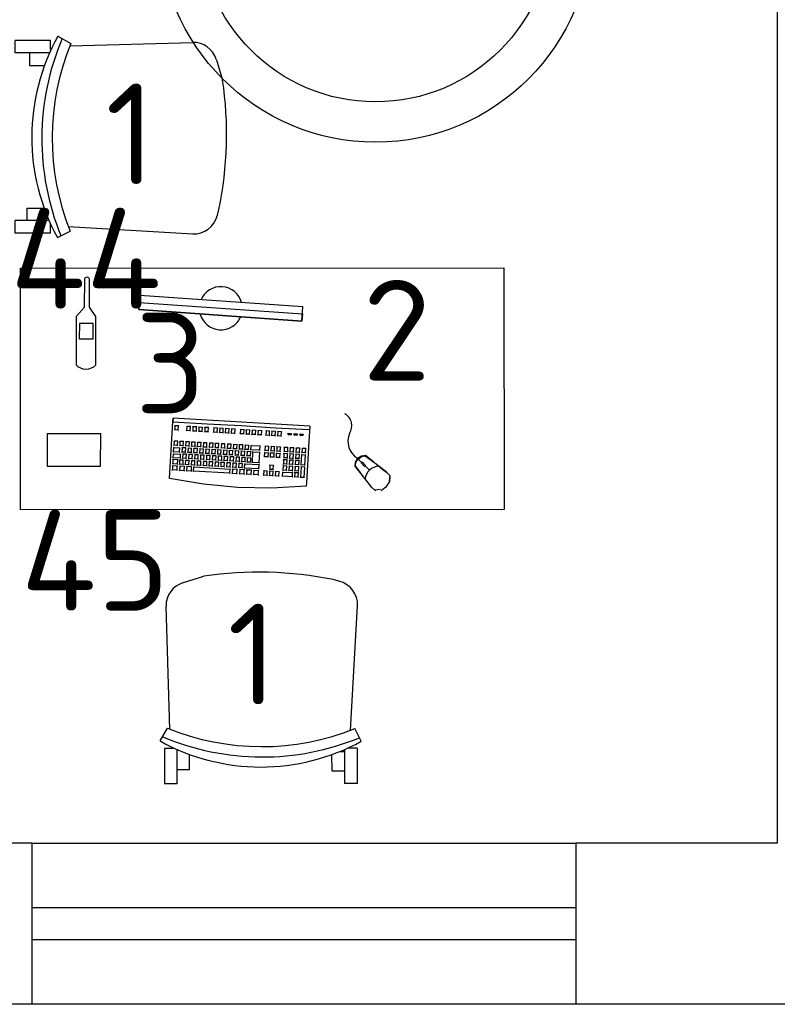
# Model space of a CAD drawing. Header units: millimetres. Extents: x 151654 to 877351, y 70322 to 154322.
# Tile 64 of 173: x 273292 to 275172, y 92538 to 94982. Entities that reach past the tile are written whole.
import ezdxf

# ---------------------------------------------------------------- set-up
doc = ezdxf.new("R2010")
doc.units = ezdxf.units.MM
doc.layers.add('технологич.о', color=152, linetype='Continuous', lineweight=30)
doc.styles.add('GOST', font='isocpeur.ttf')

# ---------------------------------------------------------------- blocks, each defined once
blk = doc.blocks.new('клавиатура')
at = {"layer": 'технологич.о', "ltscale": 2}
for p, q in [((-819747.7, 168021.3), (-819733.3, 168105.6)), ((-819733.3, 168105.6), (-819592.6, 168097.4)), ((-819712.4, 168098.6), (-819713.7, 168099.7)), ((-819713.1, 168087), (-819712.4, 168098.6)), ((-819701.9, 168098), (-819712.4, 168098.6)), ((-819702.6, 168086.4), (-819701.9, 168098)), ((-819701.9, 168098), (-819700.9, 168098.7)), ((-819697.1, 168097.7), (-819698.3, 168098.8)), ((-819697.8, 168086), (-819697.1, 168097.7)), ((-819686.6, 168097.1), (-819697.1, 168097.7)), ((-819687.3, 168085.4), (-819686.6, 168097.1)), ((-819686.6, 168097.1), (-819685.7, 168097.7)), ((-819682.4, 168096.8), (-819683.4, 168097.8)), ((-819683.4, 168078.8), (-819682.4, 168096.8)), ((-819682.4, 168096.8), (-819671.9, 168096.2)), ((-819671.9, 168096.2), (-819672.9, 168078.2)), ((-819671.9, 168096.2), (-819671.1, 168096.8)), ((-819667.1, 168095.9), (-819668, 168096.8)), ((-819667.9, 168081.1), (-819667.1, 168095.9)), ((-819667.1, 168095.9), (-819656.6, 168095.3)), ((-819656.6, 168095.3), (-819657.4, 168080.5)), ((-819656.6, 168095.3), (-819655.8, 168095.8)), ((-819651.1, 168095), (-819652.1, 168095.9)), ((-819651.7, 168086), (-819651.1, 168095)), ((-819640.6, 168094.4), (-819651.1, 168095)), ((-819641.1, 168085.4), (-819640.6, 168094.4)), ((-819640.6, 168094.4), (-819639.9, 168094.9)), ((-819613.1, 168092.8), (-819613.9, 168093.5)), ((-819613.7, 168083.8), (-819613.1, 168092.8)), ((-819602.6, 168092.2), (-819613.1, 168092.8)), ((-819603.1, 168083.2), (-819602.6, 168092.2)), ((-819602.6, 168092.2), (-819601.7, 168092.8)), ((-819592.6, 168097.4), (-819598, 168012.6)), ((-819593.9, 167927.3), (-819584.1, 168096.9)), ((-819584.1, 168096.9), (-819592.6, 168097.4)), ((-819591.9, 168097.4), (-819584.1, 168096.9)), ((-819714.5, 168063.2), (-819715.6, 168064.3)), ((-819715.4, 168067.9), (-819714.1, 168069.2)), ((-819713.5, 168080.8), (-819714.7, 168081.9)), ((-819714.5, 168085.6), (-819713.1, 168087)), ((-819714.1, 168069.2), (-819713.5, 168080.8)), ((-819714.1, 168069.2), (-819703.6, 168068.6)), ((-819702.9, 168080.2), (-819713.5, 168080.8)), ((-819713.1, 168087), (-819702.6, 168086.4)), ((-819703.6, 168068.6), (-819702.9, 168080.2)), ((-819703.6, 168068.6), (-819702.8, 168067.6)), ((-819702.9, 168080.2), (-819701.9, 168080.9)), ((-819702.6, 168086.4), (-819701.7, 168085.3)), ((-819699.1, 168066.6), (-819700.1, 168067.5)), ((-819699.9, 168071.3), (-819698.8, 168072.2)), ((-819699.6, 168057.6), (-819699.1, 168066.6)), ((-819698.2, 168081.2), (-819699.3, 168082.2)), ((-819688.6, 168066), (-819699.1, 168066.6)), ((-819699, 168085.1), (-819697.8, 168086)), ((-819698.8, 168072.2), (-819698.2, 168081.2)), ((-819698.8, 168072.2), (-819688.2, 168071.6)), ((-819687.7, 168080.6), (-819698.2, 168081.2)), ((-819697.8, 168086), (-819687.3, 168085.4)), ((-819689.1, 168057), (-819688.6, 168066)), ((-819688.6, 168066), (-819687.8, 168066.5)), ((-819688.2, 168071.6), (-819687.7, 168080.6)), ((-819688.2, 168071.6), (-819687.5, 168070.9)), ((-819687.7, 168080.6), (-819686.8, 168081.2)), ((-819687.3, 168085.4), (-819686.5, 168084.7)), ((-819684.9, 168063.3), (-819683.9, 168064.2)), ((-819684.5, 168077.9), (-819683.4, 168078.8)), ((-819683.3, 168073.1), (-819684.3, 168074)), ((-819683.9, 168064.2), (-819683.3, 168073.1)), ((-819683.9, 168064.2), (-819673.3, 168063.6)), ((-819683.4, 168078.8), (-819672.9, 168078.2)), ((-819672.8, 168072.5), (-819683.3, 168073.1)), ((-819673.3, 168063.6), (-819672.8, 168072.5)), ((-819672.9, 168078.2), (-819672.3, 168077.5)), ((-819672.8, 168072.5), (-819672.1, 168073)), ((-819669.4, 168065.2), (-819668.4, 168066)), ((-819668.9, 168080.2), (-819667.9, 168081.1)), ((-819667.9, 168075), (-819668.8, 168075.8)), ((-819668.4, 168066), (-819667.9, 168075)), ((-819668.4, 168066), (-819657.8, 168065.4)), ((-819667.9, 168081.1), (-819657.4, 168080.5)), ((-819657.3, 168074.4), (-819667.9, 168075)), ((-819657.8, 168065.4), (-819657.3, 168074.4)), ((-819657.8, 168065.4), (-819657.3, 168064.8)), ((-819657.4, 168080.5), (-819656.8, 168079.9)), ((-819657.3, 168074.4), (-819656.6, 168074.9)), ((-819652.8, 168065.9), (-819653.7, 168066.8)), ((-819653.5, 168070.7), (-819652.5, 168071.5)), ((-819653.3, 168057), (-819652.8, 168065.9)), ((-819652, 168080.5), (-819652.9, 168081.3)), ((-819642.3, 168065.3), (-819652.8, 168065.9)), ((-819652.7, 168085.2), (-819651.7, 168086)), ((-819652.5, 168071.5), (-819652, 168080.5)), ((-819652.5, 168071.5), (-819642, 168070.9)), ((-819641.5, 168079.9), (-819652, 168080.5)), ((-819651.7, 168086), (-819641.1, 168085.4)), ((-819642.8, 168056.3), (-819642.3, 168065.3)), ((-819642.3, 168065.3), (-819641.6, 168065.8)), ((-819642, 168070.9), (-819641.5, 168079.9)), ((-819642, 168070.9), (-819641.4, 168070.3)), ((-819641.5, 168079.9), (-819640.8, 168080.4)), ((-819641.1, 168085.4), (-819640.5, 168084.8)), ((-819614.8, 168063.2), (-819615.6, 168064)), ((-819614.5, 168083.2), (-819613.7, 168083.8)), ((-819613.7, 168083.8), (-819603.1, 168083.2)), ((-819603.1, 168083.2), (-819602.3, 168082.4)), ((-819720.7, 167956.1), (-819715.5, 168046)), ((-819715.5, 168046), (-819716.6, 168047.1)), ((-819716.4, 168050.3), (-819715.2, 168051.6)), ((-819715.5, 168046), (-819705, 168045.4)), ((-819715.2, 168051.6), (-819714.5, 168063.2)), ((-819715.2, 168051.6), (-819704.6, 168051)), ((-819704, 168062.6), (-819714.5, 168063.2)), ((-819705, 168045.4), (-819710.2, 167955.5)), ((-819705, 168045.4), (-819704.1, 168046)), ((-819704.6, 168051), (-819704, 168062.6)), ((-819704.6, 168051), (-819703.9, 168050)), ((-819704, 168062.6), (-819703, 168063.2)), ((-819701.5, 168042.2), (-819700.5, 168043.1)), ((-819699.9, 168052), (-819700.9, 168052.9)), ((-819700.7, 168056.8), (-819699.6, 168057.6)), ((-819700.5, 168043.1), (-819699.9, 168052)), ((-819700.5, 168043.1), (-819689.9, 168042.5)), ((-819689.4, 168051.4), (-819699.9, 168052)), ((-819699.6, 168057.6), (-819689.1, 168057)), ((-819689.9, 168042.5), (-819689.4, 168051.4)), ((-819689.9, 168042.5), (-819689.3, 168041.8)), ((-819689.4, 168051.4), (-819688.7, 168051.9)), ((-819689.1, 168057), (-819688.4, 168056.4)), ((-819685, 168044), (-819685.9, 168044.8)), ((-819685.7, 168048.8), (-819684.7, 168049.6)), ((-819685.5, 168035), (-819685, 168044)), ((-819684.2, 168058.5), (-819685.1, 168059.3)), ((-819674.5, 168043.3), (-819685, 168044)), ((-819684.7, 168049.6), (-819684.2, 168058.5)), ((-819684.7, 168049.6), (-819674.2, 168048.9)), ((-819673.7, 168057.9), (-819684.2, 168058.5)), ((-819675, 168034.4), (-819674.5, 168043.3)), ((-819674.5, 168043.3), (-819673.8, 168043.8)), ((-819674.2, 168048.9), (-819673.7, 168057.9)), ((-819674.2, 168048.9), (-819673.6, 168048.4)), ((-819673.7, 168057.9), (-819673, 168058.4)), ((-819673.3, 168063.6), (-819672.7, 168062.9)), ((-819669.5, 168045.8), (-819670.4, 168046.6)), ((-819670.2, 168050.7), (-819669.2, 168051.4)), ((-819670.1, 168036.8), (-819669.5, 168045.8)), ((-819668.7, 168060.4), (-819669.5, 168061.2)), ((-819659, 168045.2), (-819669.5, 168045.8)), ((-819669.2, 168051.4), (-819668.7, 168060.4)), ((-819669.2, 168051.4), (-819658.7, 168050.8)), ((-819658.2, 168059.8), (-819668.7, 168060.4)), ((-819659.5, 168036.2), (-819659, 168045.2)), ((-819659, 168045.2), (-819658.4, 168045.6)), ((-819658.7, 168050.8), (-819658.2, 168059.8)), ((-819658.7, 168050.8), (-819658.1, 168050.2)), ((-819658.2, 168059.8), (-819657.5, 168060.2)), ((-819655.2, 168041.6), (-819654.2, 168042.4)), ((-819653.7, 168051.4), (-819654.6, 168052.2)), ((-819654.3, 168056.2), (-819653.3, 168057)), ((-819654.2, 168042.4), (-819653.7, 168051.4)), ((-819654.2, 168042.4), (-819643.7, 168041.8)), ((-819643.1, 168050.8), (-819653.7, 168051.4)), ((-819653.3, 168057), (-819642.8, 168056.3)), ((-819643.7, 168041.8), (-819643.1, 168050.8)), ((-819643.7, 168041.8), (-819643.1, 168041.2)), ((-819643.1, 168050.8), (-819642.4, 168051.3)), ((-819642.8, 168056.3), (-819642.2, 168055.7)), ((-819615.7, 168048.1), (-819616.5, 168048.8)), ((-819616.2, 168053.6), (-819615.4, 168054.3)), ((-819616.2, 168039.1), (-819615.7, 168048.1)), ((-819605.2, 168047.5), (-819615.7, 168048.1)), ((-819615.4, 168054.3), (-819614.8, 168063.2)), ((-819615.4, 168054.3), (-819604.8, 168053.7)), ((-819604.3, 168062.6), (-819614.8, 168063.2)), ((-819605.7, 168038.5), (-819605.2, 168047.5)), ((-819605.2, 168047.5), (-819604.3, 168048.1)), ((-819604.8, 168053.7), (-819604.3, 168062.6)), ((-819604.8, 168053.7), (-819604.1, 168052.9)), ((-819604.3, 168062.6), (-819603.4, 168063.3)), ((-819756.1, 167936.7), (-819747.7, 168021.3)), ((-819701.7, 168022.4), (-819702.6, 168023.3)), ((-819702.3, 168027.5), (-819701.3, 168028.3)), ((-819702.2, 168013.4), (-819701.7, 168022.4)), ((-819700.8, 168037.3), (-819701.7, 168038.2)), ((-819691.1, 168021.8), (-819701.7, 168022.4)), ((-819701.3, 168028.3), (-819700.8, 168037.3)), ((-819701.3, 168028.3), (-819690.8, 168027.7)), ((-819690.3, 168036.7), (-819700.8, 168037.3)), ((-819691.6, 168012.8), (-819691.1, 168021.8)), ((-819691.1, 168021.8), (-819690.4, 168022.3)), ((-819690.8, 168027.7), (-819690.3, 168036.7)), ((-819690.8, 168027.7), (-819690.1, 168027.1)), ((-819690.3, 168036.7), (-819689.5, 168037.2)), ((-819686.7, 168014.3), (-819687.6, 168015.1)), ((-819687.4, 168019.5), (-819686.4, 168020.3)), ((-819685.9, 168029.2), (-819686.8, 168030)), ((-819686.5, 168034.2), (-819685.5, 168035)), ((-819686.4, 168020.3), (-819685.9, 168029.2)), ((-819686.4, 168020.3), (-819675.9, 168019.6)), ((-819675.4, 168028.6), (-819685.9, 168029.2)), ((-819685.5, 168035), (-819675, 168034.4)), ((-819675.9, 168019.6), (-819675.4, 168028.6)), ((-819675.9, 168019.6), (-819675.3, 168019.1)), ((-819675.4, 168028.6), (-819674.7, 168029.1)), ((-819675, 168034.4), (-819674.4, 168033.8)), ((-819671.3, 168016.2), (-819672.1, 168017)), ((-819671.9, 168021.4), (-819670.9, 168022.1)), ((-819671.8, 168007.2), (-819671.3, 168016.2)), ((-819660.7, 168015.6), (-819671.3, 168016.2)), ((-819670.4, 168031.1), (-819671.2, 168031.9)), ((-819671, 168036.1), (-819670.1, 168036.8)), ((-819670.9, 168022.1), (-819670.4, 168031.1)), ((-819670.9, 168022.1), (-819660.4, 168021.5)), ((-819659.9, 168030.5), (-819670.4, 168031.1)), ((-819670.1, 168036.8), (-819659.5, 168036.2)), ((-819661.3, 168006.6), (-819660.7, 168015.6)), ((-819660.7, 168015.6), (-819660.1, 168016)), ((-819660.4, 168021.5), (-819659.9, 168030.5)), ((-819660.4, 168021.5), (-819659.8, 168020.9)), ((-819659.9, 168030.5), (-819659.2, 168030.9)), ((-819659.5, 168036.2), (-819659, 168035.7)), ((-819655.4, 168022.3), (-819656.3, 168023.1)), ((-819656, 168027.1), (-819655, 168027.9)), ((-819655.9, 168013.3), (-819655.4, 168022.3)), ((-819654.5, 168036.8), (-819655.4, 168037.7)), ((-819644.8, 168021.7), (-819655.4, 168022.3)), ((-819655, 168027.9), (-819654.5, 168036.8)), ((-819655, 168027.9), (-819644.5, 168027.3)), ((-819644, 168036.2), (-819654.5, 168036.8)), ((-819645.3, 168012.7), (-819644.8, 168021.7)), ((-819644.8, 168021.7), (-819644.1, 168022.2)), ((-819644.5, 168027.3), (-819644, 168036.2)), ((-819644.5, 168027.3), (-819643.9, 168026.6)), ((-819644, 168036.2), (-819643.3, 168036.7)), ((-819617.4, 168018.4), (-819618.2, 168019.1)), ((-819618, 168023.7), (-819617.1, 168024.3)), ((-819618, 168009.4), (-819617.4, 168018.4)), ((-819616.6, 168033.3), (-819617.4, 168034)), ((-819606.9, 168017.8), (-819617.4, 168018.4)), ((-819617.1, 168038.4), (-819616.2, 168039.1)), ((-819617.1, 168024.3), (-819616.6, 168033.3)), ((-819617.1, 168024.3), (-819606.6, 168023.7)), ((-819606.1, 168032.7), (-819616.6, 168033.3)), ((-819616.2, 168039.1), (-819605.7, 168038.5)), ((-819607.4, 168008.8), (-819606.9, 168017.8)), ((-819606.9, 168017.8), (-819606, 168018.4)), ((-819606.6, 168023.7), (-819606.1, 168032.7)), ((-819606.6, 168023.7), (-819605.8, 168022.9)), ((-819606.1, 168032.7), (-819605.1, 168033.3)), ((-819605.7, 168038.5), (-819604.9, 168037.7)), ((-819703.3, 167993.3), (-819704.3, 167994.1)), ((-819704, 167998.1), (-819703, 167998.9)), ((-819703.9, 167984.3), (-819703.3, 167993.3)), ((-819702.5, 168007.8), (-819703.4, 168008.7)), ((-819692.8, 167992.7), (-819703.3, 167993.3)), ((-819703.2, 168012.6), (-819702.2, 168013.4)), ((-819703, 167998.9), (-819702.5, 168007.8)), ((-819703, 167998.9), (-819692.5, 167998.2)), ((-819692, 168007.2), (-819702.5, 168007.8)), ((-819702.2, 168013.4), (-819691.6, 168012.8)), ((-819693.3, 167983.7), (-819692.8, 167992.7)), ((-819692.8, 167992.7), (-819692.1, 167993.1)), ((-819692.5, 167998.2), (-819692, 168007.2)), ((-819692.5, 167998.2), (-819691.9, 167997.6)), ((-819692, 168007.2), (-819691.2, 168007.7)), ((-819691.6, 168012.8), (-819691, 168012.2)), ((-819689, 167990), (-819688.1, 167990.8)), ((-819687.6, 167999.8), (-819688.4, 168000.6)), ((-819688.2, 168004.6), (-819687.3, 168005.3)), ((-819688.1, 167990.8), (-819687.6, 167999.8)), ((-819688.1, 167990.8), (-819677.6, 167990.2)), ((-819677.1, 167999.1), (-819687.6, 167999.8)), ((-819687.3, 168005.3), (-819686.7, 168014.3)), ((-819687.3, 168005.3), (-819676.7, 168004.7)), ((-819676.2, 168013.7), (-819686.7, 168014.3)), ((-819677.6, 167990.2), (-819677.1, 167999.1)), ((-819677.1, 167999.1), (-819676.4, 167999.6)), ((-819676.7, 168004.7), (-819676.2, 168013.7)), ((-819676.7, 168004.7), (-819676.2, 168004.2)), ((-819676.2, 168013.7), (-819675.6, 168014.2)), ((-819673.5, 167991.9), (-819672.6, 167992.6)), ((-819672.1, 168001.6), (-819672.9, 168002.4)), ((-819672.7, 168006.5), (-819671.8, 168007.2)), ((-819672.6, 167992.6), (-819672.1, 168001.6)), ((-819672.6, 167992.6), (-819662.1, 167992)), ((-819661.6, 168001), (-819672.1, 168001.6)), ((-819671.8, 168007.2), (-819661.3, 168006.6)), ((-819662.1, 167992), (-819661.6, 168001)), ((-819662.1, 167992), (-819661.6, 167991.5)), ((-819661.6, 168001), (-819661, 168001.4)), ((-819661.3, 168006.6), (-819660.7, 168006)), ((-819657.1, 167992.7), (-819657.9, 167993.5)), ((-819657.7, 167997.5), (-819656.7, 167998.3)), ((-819657.6, 167983.8), (-819657.1, 167992.7)), ((-819656.2, 168007.2), (-819657.1, 168008.1)), ((-819646.5, 167992.1), (-819657.1, 167992.7)), ((-819656.9, 168012.5), (-819655.9, 168013.3)), ((-819656.7, 167998.3), (-819656.2, 168007.2)), ((-819656.7, 167998.3), (-819646.2, 167997.6)), ((-819645.7, 168006.6), (-819656.2, 168007.2)), ((-819655.9, 168013.3), (-819645.3, 168012.7)), ((-819647.1, 167983.1), (-819646.5, 167992.1)), ((-819646.5, 167992.1), (-819645.9, 167992.6)), ((-819646.2, 167997.6), (-819645.7, 168006.6)), ((-819646.2, 167997.6), (-819645.6, 167997.1)), ((-819645.7, 168006.6), (-819645, 168007.1)), ((-819645.3, 168012.7), (-819644.8, 168012.1)), ((-819618.7, 167996.3), (-819619.5, 167997)), ((-819619.2, 167987.3), (-819618.7, 167996.3)), ((-819618.8, 168008.7), (-819618, 168009.4)), ((-819608.2, 167995.7), (-819618.7, 167996.3)), ((-819618, 168009.4), (-819607.4, 168008.8)), ((-819608.7, 167986.7), (-819608.2, 167995.7)), ((-819608.2, 167995.7), (-819607.3, 167996.3)), ((-819607.4, 168008.8), (-819606.7, 168008)), ((-819598, 168012.6), (-819602.5, 167927.8)), ((-819705.7, 167969), (-819704.7, 167969.8)), ((-819704.2, 167978.7), (-819705.1, 167979.6)), ((-819704.9, 167983.5), (-819703.9, 167984.3)), ((-819704.7, 167969.8), (-819704.2, 167978.7)), ((-819704.7, 167969.8), (-819694.2, 167969.2)), ((-819693.7, 167978.1), (-819704.2, 167978.7)), ((-819703.9, 167984.3), (-819693.3, 167983.7)), ((-819694.2, 167969.2), (-819693.7, 167978.1)), ((-819694.2, 167969.2), (-819693.6, 167968.6)), ((-819693.7, 167978.1), (-819693, 167978.6)), ((-819693.3, 167983.7), (-819692.7, 167983.1)), ((-819689.3, 167970.7), (-819690.1, 167971.4)), ((-819689.9, 167975.5), (-819689, 167976.2)), ((-819689.8, 167961.7), (-819689.3, 167970.7)), ((-819688.4, 167985.2), (-819689.3, 167986)), ((-819678.7, 167970.1), (-819689.3, 167970.7)), ((-819689, 167976.2), (-819688.4, 167985.2)), ((-819689, 167976.2), (-819678.4, 167975.6)), ((-819677.9, 167984.6), (-819688.4, 167985.2)), ((-819679.3, 167961.1), (-819678.7, 167970.1)), ((-819678.7, 167970.1), (-819678.1, 167970.5)), ((-819678.4, 167975.6), (-819677.9, 167984.6)), ((-819678.4, 167975.6), (-819677.9, 167975.1)), ((-819677.9, 167984.6), (-819677.3, 167985)), ((-819677.6, 167990.2), (-819677, 167989.6)), ((-819673.8, 167972.5), (-819674.6, 167973.3)), ((-819674.4, 167977.4), (-819673.5, 167978.1)), ((-819674.3, 167963.6), (-819673.8, 167972.5)), ((-819672.9, 167987), (-819673.8, 167987.8)), ((-819663.3, 167971.9), (-819673.8, 167972.5)), ((-819673.5, 167978.1), (-819672.9, 167987)), ((-819673.5, 167978.1), (-819662.9, 167977.5)), ((-819662.4, 167986.4), (-819672.9, 167987)), ((-819663.8, 167962.9), (-819663.3, 167971.9)), ((-819663.3, 167971.9), (-819662.7, 167972.3)), ((-819662.9, 167977.5), (-819662.4, 167986.4)), ((-819662.9, 167977.5), (-819662.4, 167976.9)), ((-819662.4, 167986.4), (-819661.8, 167986.9)), ((-819659.4, 167967.9), (-819658.5, 167968.7)), ((-819657.9, 167977.7), (-819658.8, 167978.5)), ((-819658.6, 167983), (-819657.6, 167983.8)), ((-819658.5, 167968.7), (-819657.9, 167977.7)), ((-819658.5, 167968.7), (-819647.9, 167968.1)), ((-819647.4, 167977), (-819657.9, 167977.7)), ((-819657.6, 167983.8), (-819647.1, 167983.1)), ((-819647.9, 167968.1), (-819647.4, 167977)), ((-819647.9, 167968.1), (-819647.4, 167967.5)), ((-819647.4, 167977), (-819646.7, 167977.5)), ((-819647.1, 167983.1), (-819646.5, 167982.6)), ((-819620.4, 167967.3), (-819621.2, 167968)), ((-819620.9, 167972.2), (-819620.1, 167972.9)), ((-819620.9, 167958.3), (-819620.4, 167967.3)), ((-819609.9, 167966.7), (-819620.4, 167967.3)), ((-819619.6, 167981.8), (-819620.3, 167982.6)), ((-819620.1, 167986.6), (-819619.2, 167987.3)), ((-819620.1, 167972.9), (-819619.6, 167981.8)), ((-819620.1, 167972.9), (-819609.6, 167972.2)), ((-819609, 167981.2), (-819619.6, 167981.8)), ((-819619.2, 167987.3), (-819608.7, 167986.7)), ((-819610.4, 167957.7), (-819609.9, 167966.7)), ((-819609.9, 167966.7), (-819609, 167967.3)), ((-819609.6, 167972.2), (-819609, 167981.2)), ((-819609.6, 167972.2), (-819608.8, 167971.5)), ((-819609, 167981.2), (-819608.1, 167981.8)), ((-819608.7, 167986.7), (-819607.9, 167985.9)), ((-819721, 167950.1), (-819722.1, 167951)), ((-819721.8, 167954.9), (-819720.7, 167956.1)), ((-819721.7, 167938.5), (-819721, 167950.1)), ((-819710.5, 167949.5), (-819721, 167950.1)), ((-819720.7, 167956.1), (-819710.2, 167955.5)), ((-819711.2, 167937.9), (-819710.5, 167949.5)), ((-819710.5, 167949.5), (-819709.7, 167950.1)), ((-819710.2, 167955.5), (-819709.5, 167954.6)), ((-819705.9, 167949.3), (-819706.8, 167950.1)), ((-819706.5, 167954.4), (-819705.5, 167955.2)), ((-819706.4, 167940.3), (-819705.9, 167949.3)), ((-819705, 167964.2), (-819705.9, 167965)), ((-819695.4, 167948.7), (-819705.9, 167949.3)), ((-819705.5, 167955.2), (-819705, 167964.2)), ((-819705.5, 167955.2), (-819695, 167954.6)), ((-819694.5, 167963.6), (-819705, 167964.2)), ((-819695.9, 167939.7), (-819695.4, 167948.7)), ((-819695.4, 167948.7), (-819694.7, 167949.2)), ((-819695, 167954.6), (-819694.5, 167963.6)), ((-819695, 167954.6), (-819694.4, 167954)), ((-819694.5, 167963.6), (-819693.8, 167964)), ((-819691, 167941.2), (-819691.8, 167942)), ((-819691.6, 167946.4), (-819690.6, 167947.1)), ((-819690.1, 167956.1), (-819690.9, 167956.9)), ((-819690.7, 167961), (-819689.8, 167961.7)), ((-819690.6, 167947.1), (-819690.1, 167956.1)), ((-819690.6, 167947.1), (-819680.1, 167946.5)), ((-819679.6, 167955.5), (-819690.1, 167956.1)), ((-819689.8, 167961.7), (-819679.3, 167961.1)), ((-819680.1, 167946.5), (-819679.6, 167955.5)), ((-819680.1, 167946.5), (-819679.6, 167946)), ((-819679.6, 167955.5), (-819679, 167955.9)), ((-819679.3, 167961.1), (-819678.7, 167960.5)), ((-819675.5, 167943.1), (-819676.3, 167943.9)), ((-819676.1, 167948.3), (-819675.2, 167949)), ((-819676, 167934.1), (-819675.5, 167943.1)), ((-819665, 167942.5), (-819675.5, 167943.1)), ((-819674.6, 167958), (-819675.4, 167958.7)), ((-819675.2, 167962.8), (-819674.3, 167963.6)), ((-819675.2, 167949), (-819674.6, 167958)), ((-819675.2, 167949), (-819664.6, 167948.4)), ((-819664.1, 167957.3), (-819674.6, 167958)), ((-819674.3, 167963.6), (-819663.8, 167962.9)), ((-819665.5, 167933.5), (-819665, 167942.5)), ((-819665, 167942.5), (-819664.4, 167942.9)), ((-819664.6, 167948.4), (-819664.1, 167957.3)), ((-819664.6, 167948.4), (-819664.1, 167947.8)), ((-819664.1, 167957.3), (-819663.5, 167957.8)), ((-819663.8, 167962.9), (-819663.3, 167962.4)), ((-819659.7, 167947.8), (-819660.5, 167948.6)), ((-819660.3, 167952.9), (-819659.3, 167953.7)), ((-819660.2, 167938.8), (-819659.7, 167947.8)), ((-819658.8, 167962.6), (-819659.7, 167963.5)), ((-819649.1, 167947.1), (-819659.7, 167947.8)), ((-819659.3, 167953.7), (-819658.8, 167962.6)), ((-819659.3, 167953.7), (-819648.8, 167953.1)), ((-819648.3, 167962), (-819658.8, 167962.6)), ((-819649.7, 167938.2), (-819649.1, 167947.1)), ((-819649.1, 167947.1), (-819648.5, 167947.6)), ((-819648.8, 167953.1), (-819648.3, 167962)), ((-819648.8, 167953.1), (-819648.2, 167952.5)), ((-819648.3, 167962), (-819647.6, 167962.5)), ((-819622.6, 167943), (-819621.8, 167943.7)), ((-819621.3, 167952.7), (-819622, 167953.4)), ((-819621.8, 167957.7), (-819620.9, 167958.3)), ((-819621.8, 167943.7), (-819621.3, 167952.7)), ((-819621.8, 167943.7), (-819611.2, 167943.1)), ((-819610.7, 167952.1), (-819621.3, 167952.7)), ((-819620.9, 167958.3), (-819610.4, 167957.7)), ((-819611.2, 167943.1), (-819610.7, 167952.1)), ((-819611.2, 167943.1), (-819610.5, 167942.3)), ((-819610.7, 167952.1), (-819609.8, 167952.7)), ((-819610.4, 167957.7), (-819609.6, 167956.9)), ((-819757.4, 167851.6), (-819756.1, 167936.7)), ((-819723.9, 167919.5), (-819722.8, 167920.7)), ((-819722.1, 167932.3), (-819723.1, 167933.2)), ((-819722.8, 167937.4), (-819721.7, 167938.5)), ((-819722.8, 167920.7), (-819722.1, 167932.3)), ((-819722.8, 167920.7), (-819712.2, 167920.1)), ((-819711.6, 167931.6), (-819722.1, 167932.3)), ((-819721.7, 167938.5), (-819711.2, 167937.9)), ((-819712.2, 167920.1), (-819711.6, 167931.6)), ((-819712.2, 167920.1), (-819711.5, 167919.2)), ((-819711.6, 167931.6), (-819710.7, 167932.2)), ((-819711.2, 167937.9), (-819710.5, 167937)), ((-819709.7, 167884), (-819707.6, 167919.8)), ((-819707.6, 167919.8), (-819708.5, 167920.7)), ((-819708.2, 167924.8), (-819707.3, 167925.6)), ((-819706.7, 167934.6), (-819707.6, 167935.4)), ((-819707.6, 167919.8), (-819697.1, 167919.2)), ((-819707.4, 167939.6), (-819706.4, 167940.3)), ((-819707.3, 167925.6), (-819706.7, 167934.6)), ((-819707.3, 167925.6), (-819696.7, 167925)), ((-819696.2, 167934), (-819706.7, 167934.6)), ((-819706.4, 167940.3), (-819695.9, 167939.7)), ((-819697.1, 167919.2), (-819699.2, 167883.4)), ((-819697.1, 167919.2), (-819696.4, 167919.7)), ((-819696.7, 167925), (-819696.2, 167934)), ((-819696.7, 167925), (-819696.1, 167924.4)), ((-819696.2, 167934), (-819695.5, 167934.4)), ((-819695.9, 167939.7), (-819695.3, 167939.1)), ((-819693.2, 167917.5), (-819692.3, 167918.2)), ((-819691.8, 167927.2), (-819692.6, 167928)), ((-819692.4, 167931.5), (-819691.5, 167932.3)), ((-819692.3, 167918.2), (-819691.8, 167927.2)), ((-819692.3, 167918.2), (-819681.8, 167917.6)), ((-819681.3, 167926.6), (-819691.8, 167927.2)), ((-819691.5, 167932.3), (-819691, 167941.2)), ((-819691.5, 167932.3), (-819681, 167931.7)), ((-819680.5, 167940.6), (-819691, 167941.2)), ((-819681.8, 167917.6), (-819681.3, 167926.6)), ((-819681.8, 167917.6), (-819681.2, 167917)), ((-819681.3, 167926.6), (-819680.6, 167927)), ((-819681, 167931.7), (-819680.5, 167940.6)), ((-819681, 167931.7), (-819680.4, 167931.1)), ((-819680.5, 167940.6), (-819679.8, 167941.1)), ((-819677.8, 167918.7), (-819676.9, 167919.4)), ((-819676.3, 167928.4), (-819677.2, 167929.1)), ((-819676.9, 167933.4), (-819676, 167934.1)), ((-819676.9, 167919.4), (-819676.3, 167928.4)), ((-819676.9, 167919.4), (-819666.3, 167918.8)), ((-819665.8, 167927.7), (-819676.3, 167928.4)), ((-819676, 167934.1), (-819665.5, 167933.5)), ((-819666.3, 167918.8), (-819665.8, 167927.7)), ((-819666.3, 167918.8), (-819665.8, 167918.2)), ((-819665.8, 167927.7), (-819665.2, 167928.2)), ((-819665.5, 167933.5), (-819665, 167933)), ((-819661.4, 167918.5), (-819662.3, 167919.4)), ((-819662, 167923.3), (-819661, 167924.1)), ((-819661.9, 167909.6), (-819661.4, 167918.5)), ((-819660.5, 167933.1), (-819661.4, 167933.9)), ((-819650.8, 167917.9), (-819661.4, 167918.5)), ((-819661.2, 167938), (-819660.2, 167938.8)), ((-819661, 167924.1), (-819660.5, 167933.1)), ((-819661, 167924.1), (-819650.5, 167923.5)), ((-819650, 167932.5), (-819660.5, 167933.1)), ((-819660.2, 167938.8), (-819649.7, 167938.2)), ((-819651.4, 167909), (-819650.8, 167917.9)), ((-819650.8, 167917.9), (-819650.2, 167918.4)), ((-819650.5, 167923.5), (-819650, 167932.5)), ((-819650.5, 167923.5), (-819649.9, 167922.9)), ((-819650, 167932.5), (-819649.3, 167932.9)), ((-819649.7, 167938.2), (-819649.1, 167937.6)), ((-819623.9, 167920.5), (-819623.1, 167921.2)), ((-819622.6, 167930.2), (-819623.3, 167930.9)), ((-819623.1, 167921.2), (-819622.6, 167930.2)), ((-819623.1, 167921.2), (-819612.5, 167920.6)), ((-819612, 167929.6), (-819622.6, 167930.2)), ((-819612.5, 167920.6), (-819612, 167929.6)), ((-819612.5, 167920.6), (-819611.8, 167919.8)), ((-819612, 167929.6), (-819611.1, 167930.2)), ((-819602.5, 167927.8), (-819607.8, 167843)), ((-819603.7, 167757.6), (-819593.9, 167927.3)), ((-819724.1, 167897.2), (-819725.2, 167898.2)), ((-819724.9, 167902), (-819723.8, 167903.1)), ((-819724.8, 167885.6), (-819724.1, 167897.2)), ((-819723.1, 167914.7), (-819724.1, 167915.7)), ((-819713.6, 167896.6), (-819724.1, 167897.2)), ((-819723.8, 167903.1), (-819723.1, 167914.7)), ((-819723.8, 167903.1), (-819713.2, 167902.5)), ((-819712.6, 167914.1), (-819723.1, 167914.7)), ((-819714.3, 167885), (-819713.6, 167896.6)), ((-819713.6, 167896.6), (-819712.7, 167897.2)), ((-819713.2, 167902.5), (-819712.6, 167914.1)), ((-819713.2, 167902.5), (-819712.5, 167901.6)), ((-819712.6, 167914.1), (-819711.7, 167914.7)), ((-819694, 167900.1), (-819694.9, 167901.1)), ((-819694.8, 167883.2), (-819694, 167900.1)), ((-819694.3, 167903.5), (-819693.3, 167904.3)), ((-819694, 167900.1), (-819667.5, 167898.6)), ((-819692.8, 167913.3), (-819693.7, 167914.1)), ((-819693.3, 167904.3), (-819692.8, 167913.3)), ((-819693.3, 167904.3), (-819682.8, 167903.7)), ((-819682.3, 167912.7), (-819692.8, 167913.3)), ((-819682.8, 167903.7), (-819682.3, 167912.7)), ((-819682.8, 167903.7), (-819682.2, 167903.1)), ((-819682.3, 167912.7), (-819681.6, 167913.2)), ((-819678.7, 167903.8), (-819677.7, 167904.5)), ((-819677.2, 167913.5), (-819678, 167914.3)), ((-819677.7, 167904.5), (-819677.2, 167913.5)), ((-819677.7, 167904.5), (-819667.2, 167903.9)), ((-819666.7, 167912.9), (-819677.2, 167913.5)), ((-819667.5, 167898.6), (-819668.5, 167881.6)), ((-819667.5, 167898.6), (-819667, 167898.9)), ((-819667.2, 167903.9), (-819666.7, 167912.9)), ((-819667.2, 167903.9), (-819666.7, 167903.4)), ((-819666.7, 167912.9), (-819666.1, 167913.3)), ((-819663.5, 167881.4), (-819662.2, 167903.7)), ((-819662.2, 167903.7), (-819663.1, 167904.5)), ((-819662.9, 167908.8), (-819661.9, 167909.6)), ((-819662.2, 167903.7), (-819651.7, 167903)), ((-819661.9, 167909.6), (-819651.4, 167909)), ((-819651.7, 167903), (-819653, 167880.8)), ((-819651.7, 167903), (-819651, 167903.5)), ((-819651.4, 167909), (-819650.8, 167908.4)), ((-819624.2, 167901.1), (-819625, 167901.8)), ((-819624.8, 167906.1), (-819623.9, 167906.8)), ((-819624.8, 167892.1), (-819624.2, 167901.1)), ((-819623.4, 167915.7), (-819624.2, 167916.5)), ((-819613.7, 167900.5), (-819624.2, 167901.1)), ((-819623.9, 167906.8), (-819623.4, 167915.7)), ((-819623.9, 167906.8), (-819613.4, 167906.1)), ((-819612.9, 167915.1), (-819623.4, 167915.7)), ((-819614.2, 167891.5), (-819613.7, 167900.5)), ((-819613.7, 167900.5), (-819612.8, 167901.1)), ((-819613.4, 167906.1), (-819612.9, 167915.1)), ((-819613.4, 167906.1), (-819612.6, 167905.4)), ((-819612.9, 167915.1), (-819612, 167915.7)), ((-819725.5, 167872.6), (-819726.6, 167873.5)), ((-819726.1, 167863.6), (-819725.5, 167872.6)), ((-819726, 167884.4), (-819724.8, 167885.6)), ((-819715, 167871.9), (-819725.5, 167872.6)), ((-819724.8, 167885.6), (-819714.3, 167885)), ((-819715.5, 167863), (-819715, 167871.9)), ((-819715, 167871.9), (-819714.2, 167872.5)), ((-819714.3, 167885), (-819713.5, 167884.1)), ((-819710.7, 167883.3), (-819709.7, 167884)), ((-819709.7, 167884), (-819699.2, 167883.4)), ((-819699.2, 167883.4), (-819698.5, 167882.8)), ((-819696, 167882.3), (-819694.8, 167883.2)), ((-819694.8, 167883.2), (-819668.5, 167881.6)), ((-819679.6, 167869.9), (-819680.2, 167870.5)), ((-819680.1, 167860.9), (-819679.6, 167869.9)), ((-819679.6, 167869.9), (-819669, 167869.3)), ((-819669, 167869.3), (-819669.6, 167860.3)), ((-819669, 167869.3), (-819668.6, 167869.6)), ((-819668.5, 167881.6), (-819668.1, 167881.3)), ((-819664.2, 167869), (-819665.1, 167869.8)), ((-819664.8, 167860), (-819664.2, 167869)), ((-819664.5, 167880.8), (-819663.5, 167881.4)), ((-819653.7, 167868.4), (-819664.2, 167869)), ((-819663.5, 167881.4), (-819653, 167880.8)), ((-819654.2, 167859.4), (-819653.7, 167868.4)), ((-819653.7, 167868.4), (-819653, 167868.9)), ((-819653, 167880.8), (-819652.4, 167880.3)), ((-819626.5, 167876.5), (-819625.6, 167877.2)), ((-819625.1, 167886.2), (-819625.9, 167886.9)), ((-819625.6, 167891.4), (-819624.8, 167892.1)), ((-819625.6, 167877.2), (-819625.1, 167886.2)), ((-819625.6, 167877.2), (-819615.1, 167876.6)), ((-819614.6, 167885.6), (-819625.1, 167886.2)), ((-819624.8, 167892.1), (-819614.2, 167891.5)), ((-819615.1, 167876.6), (-819614.6, 167885.6)), ((-819615.1, 167876.6), (-819614.3, 167875.8)), ((-819614.6, 167885.6), (-819613.7, 167886.2)), ((-819614.2, 167891.5), (-819613.5, 167890.7)), ((-819753, 167766.3), (-819757.4, 167851.6)), ((-819727.2, 167843.2), (-819728.3, 167844.2)), ((-819728, 167848.1), (-819726.9, 167849)), ((-819726.4, 167857.9), (-819727.4, 167858.9)), ((-819727.2, 167862.7), (-819726.1, 167863.6)), ((-819726.9, 167849), (-819726.4, 167857.9)), ((-819726.9, 167849), (-819716.4, 167848.4)), ((-819715.9, 167857.3), (-819726.4, 167857.9)), ((-819726.1, 167863.6), (-819715.5, 167863)), ((-819716.4, 167848.4), (-819715.9, 167857.3)), ((-819716.4, 167848.4), (-819715.7, 167847.6)), ((-819715.9, 167857.3), (-819715, 167857.9)), ((-819715.5, 167863), (-819714.8, 167862.3)), ((-819712.6, 167847.3), (-819711.6, 167848.1)), ((-819711.1, 167857.1), (-819712, 167857.9)), ((-819711.6, 167848.1), (-819711.1, 167857.1)), ((-819711.6, 167848.1), (-819701.1, 167847.5)), ((-819700.5, 167856.4), (-819711.1, 167857.1)), ((-819701.1, 167847.5), (-819700.5, 167856.4)), ((-819701.1, 167847.5), (-819700.4, 167846.8)), ((-819700.5, 167856.4), (-819699.8, 167857)), ((-819681.7, 167845.7), (-819680.9, 167846.3)), ((-819680.4, 167855.3), (-819681.1, 167855.9)), ((-819680.9, 167846.3), (-819680.4, 167855.3)), ((-819680.9, 167846.3), (-819670.4, 167845.7)), ((-819680.8, 167860.3), (-819680.1, 167860.9)), ((-819680.4, 167855.3), (-819669.9, 167854.7)), ((-819680.1, 167860.9), (-819669.6, 167860.3)), ((-819669.9, 167854.7), (-819670.4, 167845.7)), ((-819670.4, 167845.7), (-819670, 167845.3)), ((-819669.9, 167854.7), (-819669.4, 167855)), ((-819669.6, 167860.3), (-819669.2, 167859.9)), ((-819666.6, 167844.6), (-819665.6, 167845.4)), ((-819665.1, 167854.4), (-819666, 167855.2)), ((-819665.7, 167859.2), (-819664.8, 167860)), ((-819665.6, 167845.4), (-819665.1, 167854.4)), ((-819665.6, 167845.4), (-819655.1, 167844.8)), ((-819654.6, 167853.8), (-819665.1, 167854.4)), ((-819664.8, 167860), (-819654.2, 167859.4)), ((-819655.1, 167844.8), (-819654.6, 167853.8)), ((-819655.1, 167844.8), (-819654.5, 167844.2)), ((-819654.6, 167853.8), (-819653.9, 167854.3)), ((-819654.2, 167859.4), (-819653.6, 167858.8)), ((-819627.1, 167852.2), (-819627.9, 167852.9)), ((-819627.6, 167857.1), (-819626.7, 167857.8)), ((-819627.6, 167843.2), (-819627.1, 167852.2)), ((-819616.6, 167851.6), (-819627.1, 167852.2)), ((-819626.2, 167866.8), (-819627, 167867.5)), ((-819626.7, 167857.8), (-819626.2, 167866.8)), ((-819626.7, 167857.8), (-819616.2, 167857.2)), ((-819615.7, 167866.2), (-819626.2, 167866.8)), ((-819617.1, 167842.6), (-819616.6, 167851.6)), ((-819616.6, 167851.6), (-819615.6, 167852.2)), ((-819616.2, 167857.2), (-819615.7, 167866.2)), ((-819616.2, 167857.2), (-819615.4, 167856.4)), ((-819615.7, 167866.2), (-819614.8, 167866.8)), ((-819729.7, 167800.9), (-819728.3, 167825)), ((-819728.3, 167825), (-819729.4, 167826)), ((-819728.9, 167833.3), (-819727.8, 167834.2)), ((-819728.3, 167825), (-819717.8, 167824.3)), ((-819727.8, 167834.2), (-819727.2, 167843.2)), ((-819727.8, 167834.2), (-819717.2, 167833.6)), ((-819716.7, 167842.6), (-819727.2, 167843.2)), ((-819717.8, 167824.3), (-819719.2, 167800.3)), ((-819717.8, 167824.3), (-819716.8, 167825)), ((-819717.2, 167833.6), (-819716.7, 167842.6)), ((-819717.2, 167833.6), (-819716.5, 167832.9)), ((-819716.7, 167842.6), (-819715.9, 167843.2)), ((-819713, 167824.1), (-819714, 167825.1)), ((-819713.5, 167815.1), (-819713, 167824.1)), ((-819702.5, 167823.5), (-819713, 167824.1)), ((-819703, 167814.5), (-819702.5, 167823.5)), ((-819702.5, 167823.5), (-819701.6, 167824.1)), ((-819697.6, 167823.2), (-819698.6, 167824.1)), ((-819698.2, 167814.2), (-819697.6, 167823.2)), ((-819687.1, 167822.6), (-819697.6, 167823.2)), ((-819687.6, 167813.6), (-819687.1, 167822.6)), ((-819687.1, 167822.6), (-819686.3, 167823.1)), ((-819682.3, 167822.3), (-819683.2, 167823.1)), ((-819682.8, 167813.3), (-819682.3, 167822.3)), ((-819682.6, 167830.9), (-819681.8, 167831.6)), ((-819671.8, 167821.7), (-819682.3, 167822.3)), ((-819681.3, 167840.5), (-819682, 167841.2)), ((-819681.8, 167831.6), (-819681.3, 167840.5)), ((-819681.8, 167831.6), (-819671.3, 167830.9)), ((-819681.3, 167840.5), (-819670.7, 167839.9)), ((-819672.3, 167812.7), (-819671.8, 167821.7)), ((-819671.8, 167821.7), (-819671.1, 167822.2)), ((-819670.7, 167839.9), (-819671.3, 167830.9)), ((-819671.3, 167830.9), (-819670.8, 167830.5)), ((-819670.7, 167839.9), (-819670.3, 167840.2)), ((-819667, 167821.4), (-819668, 167822.3)), ((-819667.5, 167829.8), (-819666.5, 167830.7)), ((-819667.5, 167812.4), (-819667, 167821.4)), ((-819656.5, 167820.8), (-819667, 167821.4)), ((-819665.9, 167839.6), (-819666.9, 167840.5)), ((-819666.5, 167830.7), (-819665.9, 167839.6)), ((-819666.5, 167830.7), (-819655.9, 167830.1)), ((-819655.4, 167839), (-819665.9, 167839.6)), ((-819657, 167811.8), (-819656.5, 167820.8)), ((-819656.5, 167820.8), (-819655.7, 167821.3)), ((-819655.9, 167830.1), (-819655.4, 167839)), ((-819655.9, 167830.1), (-819655.3, 167829.4)), ((-819655.4, 167839), (-819654.7, 167839.5)), ((-819629.3, 167827.9), (-819628.4, 167828.6)), ((-819627.9, 167837.5), (-819628.7, 167838.3)), ((-819628.5, 167842.5), (-819627.6, 167843.2)), ((-819628.4, 167828.6), (-819627.9, 167837.5)), ((-819628.4, 167828.6), (-819617.9, 167828)), ((-819617.4, 167836.9), (-819627.9, 167837.5)), ((-819627.6, 167843.2), (-819617.1, 167842.6)), ((-819617.9, 167828), (-819617.4, 167836.9)), ((-819617.9, 167828), (-819617.1, 167827.2)), ((-819617.4, 167836.9), (-819616.5, 167837.6)), ((-819617.1, 167842.6), (-819616.3, 167841.8)), ((-819607.8, 167843), (-819612.3, 167758.1)), ((-819730, 167795.6), (-819731.2, 167796.7)), ((-819731, 167800), (-819729.7, 167800.9)), ((-819730.5, 167786.6), (-819730, 167795.6)), ((-819719.5, 167795), (-819730, 167795.6)), ((-819729.7, 167800.9), (-819719.2, 167800.3)), ((-819719.5, 167795), (-819718.4, 167795.7)), ((-819719.2, 167800.3), (-819718.3, 167799.5)), ((-819714.7, 167794.7), (-819715.8, 167795.8)), ((-819715.6, 167799.5), (-819714.3, 167800.5)), ((-819713.8, 167809.5), (-819714.9, 167810.5)), ((-819714.7, 167814.1), (-819713.5, 167815.1)), ((-819714.3, 167800.5), (-819713.8, 167809.5)), ((-819714.3, 167800.5), (-819703.8, 167799.9)), ((-819703.3, 167808.8), (-819713.8, 167809.5)), ((-819713.5, 167815.1), (-819703, 167814.5)), ((-819703.8, 167799.9), (-819703.3, 167808.8)), ((-819703.8, 167799.9), (-819703, 167799.1)), ((-819703.3, 167808.8), (-819702.4, 167809.5)), ((-819703, 167814.5), (-819702.2, 167813.7)), ((-819700.2, 167798.7), (-819699, 167799.6)), ((-819698.5, 167808.6), (-819699.5, 167809.5)), ((-819699.3, 167813.3), (-819698.2, 167814.2)), ((-819699, 167799.6), (-819698.5, 167808.6)), ((-819699, 167799.6), (-819688.5, 167799)), ((-819688, 167808), (-819698.5, 167808.6)), ((-819698.2, 167814.2), (-819687.6, 167813.6)), ((-819688.5, 167799), (-819688, 167808)), ((-819688.5, 167799), (-819687.8, 167798.3)), ((-819688, 167808), (-819687.2, 167808.5)), ((-819687.6, 167813.6), (-819687, 167812.9)), ((-819684.7, 167797.9), (-819683.7, 167798.7)), ((-819683.2, 167807.7), (-819684.1, 167808.5)), ((-819683.9, 167812.5), (-819682.8, 167813.3)), ((-819683.7, 167798.7), (-819683.2, 167807.7)), ((-819683.7, 167798.7), (-819673.2, 167798.1)), ((-819672.6, 167807.1), (-819683.2, 167807.7)), ((-819682.8, 167813.3), (-819672.3, 167812.7)), ((-819673.2, 167798.1), (-819672.6, 167807.1)), ((-819673.2, 167798.1), (-819672.6, 167797.5)), ((-819672.6, 167807.1), (-819671.9, 167807.6)), ((-819672.3, 167812.7), (-819671.7, 167812.1)), ((-819669.4, 167797), (-819668.4, 167797.8)), ((-819667.8, 167806.8), (-819668.8, 167807.7)), ((-819668.6, 167811.6), (-819667.5, 167812.4)), ((-819668.4, 167797.8), (-819667.8, 167806.8)), ((-819668.4, 167797.8), (-819657.8, 167797.2)), ((-819657.3, 167806.2), (-819667.8, 167806.8)), ((-819667.5, 167812.4), (-819657, 167811.8)), ((-819657.8, 167797.2), (-819657.3, 167806.2)), ((-819657.8, 167797.2), (-819657.2, 167796.6)), ((-819657.3, 167806.2), (-819656.6, 167806.7)), ((-819657, 167811.8), (-819656.4, 167811.2)), ((-819626.6, 167789), (-819626.1, 167796.2)), ((-819626.1, 167796.2), (-819622.4, 167796)), ((-819625.7, 167803.8), (-819625.3, 167811.1)), ((-819622, 167803.6), (-819625.7, 167803.8)), ((-819625.3, 167811.1), (-819621.5, 167810.9)), ((-819622.4, 167796), (-819622.8, 167788.8)), ((-819621.5, 167810.9), (-819622, 167803.6)), ((-819733, 167770.5), (-819731.4, 167771.8)), ((-819730.9, 167780.7), (-819732.3, 167782.1)), ((-819731.9, 167785.5), (-819730.5, 167786.6)), ((-819731.4, 167771.8), (-819730.9, 167780.7)), ((-819731.4, 167771.8), (-819705.7, 167770.3)), ((-819705.2, 167779.2), (-819730.9, 167780.7)), ((-819730.5, 167786.6), (-819720, 167786)), ((-819720, 167786), (-819719.5, 167795)), ((-819720, 167786), (-819719.1, 167785.1)), ((-819716.5, 167784.7), (-819715.2, 167785.7)), ((-819715.2, 167785.7), (-819714.7, 167794.7)), ((-819715.2, 167785.7), (-819704.7, 167785.1)), ((-819704.2, 167794.1), (-819714.7, 167794.7)), ((-819705.7, 167770.3), (-819705.2, 167779.2)), ((-819705.2, 167779.2), (-819704.3, 167779.8)), ((-819704.7, 167785.1), (-819704.2, 167794.1)), ((-819704.7, 167785.1), (-819703.9, 167784.3)), ((-819704.2, 167794.1), (-819703.2, 167794.8)), ((-819700.2, 167778.9), (-819701.4, 167780.1)), ((-819701, 167783.9), (-819699.9, 167784.8)), ((-819700.7, 167770), (-819700.2, 167778.9)), ((-819699.4, 167793.8), (-819700.4, 167794.8)), ((-819700.2, 167778.9), (-819674.5, 167777.4)), ((-819699.9, 167784.8), (-819699.4, 167793.8)), ((-819699.9, 167784.8), (-819689.3, 167784.2)), ((-819688.8, 167793.2), (-819699.4, 167793.8)), ((-819689.3, 167784.2), (-819688.8, 167793.2)), ((-819689.3, 167784.2), (-819688.6, 167783.5)), ((-819688.8, 167793.2), (-819688, 167793.8)), ((-819685.6, 167783.1), (-819684.5, 167784)), ((-819684, 167792.9), (-819685, 167793.8)), ((-819684.5, 167784), (-819684, 167792.9)), ((-819684.5, 167784), (-819674, 167783.3)), ((-819673.5, 167792.3), (-819684, 167792.9)), ((-819674.5, 167777.4), (-819675, 167768.5)), ((-819674.5, 167777.4), (-819674.1, 167777.8)), ((-819674, 167783.3), (-819673.5, 167792.3)), ((-819674, 167783.3), (-819673.4, 167782.7)), ((-819673.5, 167792.3), (-819672.8, 167792.8)), ((-819669.6, 167777.2), (-819670.5, 167778.1)), ((-819670.3, 167782.2), (-819669.2, 167783.1)), ((-819670.1, 167768.2), (-819669.6, 167777.2)), ((-819668.7, 167792), (-819669.7, 167792.9)), ((-819659, 167776.6), (-819669.6, 167777.2)), ((-819669.2, 167783.1), (-819668.7, 167792)), ((-819669.2, 167783.1), (-819658.7, 167782.5)), ((-819658.2, 167791.4), (-819668.7, 167792)), ((-819659.6, 167767.6), (-819659, 167776.6)), ((-819659, 167776.6), (-819658.3, 167777.1)), ((-819658.7, 167782.5), (-819658.2, 167791.4)), ((-819658.7, 167782.5), (-819658.1, 167781.8)), ((-819658.2, 167791.4), (-819657.4, 167791.9)), ((-819627.4, 167774.5), (-819627, 167781.7)), ((-819623.7, 167774.3), (-819627.4, 167774.5)), ((-819627, 167781.7), (-819623.3, 167781.5)), ((-819622.8, 167788.8), (-819626.6, 167789)), ((-819623.3, 167781.5), (-819623.7, 167774.3)), ((-819744.6, 167765.8), (-819753, 167766.3)), ((-819641.7, 167759.8), (-819744.6, 167765.8)), ((-819705.7, 167770.3), (-819705, 167769.5)), ((-819702.1, 167768.9), (-819700.7, 167770)), ((-819700.7, 167770), (-819675, 167768.5)), ((-819675, 167768.5), (-819674.6, 167768)), ((-819671.2, 167767.3), (-819670.1, 167768.2)), ((-819670.1, 167768.2), (-819659.6, 167767.6)), ((-819659.6, 167767.6), (-819658.9, 167766.9)), ((-819603.7, 167757.6), (-819641.7, 167759.8))]:
    blk.add_line(p, q, dxfattribs=at)
blk = doc.blocks.new('мышка')
at = {"layer": 'технологич.о', "ltscale": 2}
for p, q in [((-819746.5, 167611.1), (-819729.8, 167624.6)), ((-819729.8, 167624.6), (-819703.5, 167645.1)), ((-819729.8, 167624.6), (-819702.4, 167644.5)), ((-819703.5, 167645.1), (-819693, 167643.8)), ((-819702.4, 167644.5), (-819693.6, 167643.3)), ((-819692.8, 167644.1), (-819694.8, 167644)), ((-819694.8, 167644), (-819692.8, 167644)), ((-819694.8, 167644), (-819692.9, 167643.9)), ((-819693.9, 167628.9), (-819683.5, 167639)), ((-819693.6, 167643.3), (-819685.4, 167637)), ((-819683.5, 167639), (-819692.8, 167644.1)), ((-819685.4, 167637), (-819679.1, 167628.9)), ((-819678.3, 167629.7), (-819683.5, 167639)), ((-819679.1, 167628.9), (-819677.8, 167620.4)), ((-819677.2, 167619), (-819678.7, 167629.3)), ((-819678.5, 167629.4), (-819678.4, 167626.8)), ((-819678.4, 167626.7), (-819678.3, 167629.7)), ((-819678.4, 167626.7), (-819678.3, 167629.7)), ((-819678.4, 167629.6), (-819678.4, 167626.8)), ((-819763, 167596), (-819755.1, 167604.1)), ((-819755.1, 167604.1), (-819746.5, 167611.1)), ((-819713.6, 167609.7), (-819702.7, 167620.2)), ((-819677.8, 167620.4), (-819697.6, 167592.6)), ((-819692.7, 167599.4), (-819677.2, 167619)), ((-819763, 167596), (-819764.7, 167594.4)), ((-819763.3, 167580.7), (-819757.4, 167572.2)), ((-819761.5, 167582.5), (-819763, 167596)), ((-819718.1, 167567.4), (-819703.4, 167585.9)), ((-819711.7, 167576.5), (-819718.1, 167567.4)), ((-819697.6, 167592.6), (-819711.7, 167576.5)), ((-819757.4, 167572.2), (-819753.4, 167567.1)), ((-819753.4, 167567.1), (-819741.4, 167559)), ((-819741.4, 167559), (-819727.7, 167557.7)), ((-819726.1, 167559.3), (-819739.6, 167560.8)), ((-819727.7, 167557.7), (-819726.1, 167559.3)), ((-819718.1, 167567.4), (-819726.1, 167559.3))]:
    blk.add_line(p, q, dxfattribs=at)
blk.add_lwpolyline([(-819704, 167621.6), (-819701.6, 167619), (-819692.4, 167627.3), (-819694.8, 167629.9)], close=True, dxfattribs=at)
for centre, radius, start, end in [((-819641.9, 167614.8), 48.1, 65.8484, 149.818), ((-819603.3, 167688.2), 35.1, 237.3081, 329.7333), ((-819739.4, 167584.6), 36, 2.1523, 83.1992)]:
    blk.add_arc(centre, radius, start, end, dxfattribs=at)
blk = doc.blocks.new('монитор')
at = {"layer": 'технологич.о', "ltscale": 2}
for points in [[(-819343, 167776.8), (-819308, 167774.3), (-819279.3, 168179.5), (-819314.3, 168182)], [(-819314.3, 168182), (-819296.8, 168180.7), (-819325.5, 167775.5), (-819343, 167776.8)]]:
    blk.add_lwpolyline(points, close=True, dxfattribs=at)
for start, end in [(105.1069, 246.7874), (285.1069, 66.7874)]:
    blk.add_arc((-819311.1, 167978.1), 53.5, start, end, dxfattribs=at)
blk = doc.blocks.new('superkomfortchair 2')
at = {"layer": 'технологич.о', "linetype": 'Continuous'}
for p, q in [((-239.2, -32.01), (-239.2, 55.695)), ((-239.2, 55.695), (-208, 55.695)), ((-208, -28.902), (-208, 55.695)), ((208, -28.451), (208, 55.695)), ((208, 55.695), (239.2, 55.695)), ((239.2, -32.01), (239.2, 55.695)), ((-208, 25.149), (-176.8, 25.149)), ((-176.8, 25.149), (-176.8, -16.449)), ((208, 20.149), (176.8, 20.149)), ((176.8, 20.149), (176.8, -17.679)), ((-208, -23.451), (-195.0676, -23.451)), ((-239.2, -32.01), (-214.95656, -32.01)), ((216.62264, -32.01), (239.2, -32.01)), ((-249.58336, -49.416), (-233.80448, -80.984)), ((249.79032, -50.487), (231.5248, -82.322)), ((-222.58288, -76.582), (-240.46048, -385.443)), ((225.59576, -79.924), (234.65, -384.913)), ((-194.47064, -446.69), (-180.09368, -450.434)), ((191.47336, -443.715), (141.24136, -459.332))]:
    blk.add_line(p, q, dxfattribs=at)
for centre, major_axis, start_param, end_param in [((-0.86112, -466.333), (-499.8656, 0), 4.187126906, 5.2331917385), ((-4.36904, -598.93), (-611.75504, 0), 4.2951139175, 5.1170365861), ((-2.782, -609.946), (-596.65944, 0), 4.3088252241, 5.1099732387), ((-178.1572, -388.777), (-62.4, 0), 6.2275878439, 7.5894769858), ((172.27496, -386.625), (-62.4, 0), 1.8835191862, 3.1701305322), ((5.6784, 383.421), (-886.88392, 0), 1.3597668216, 1.7242509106)]:
    blk.add_ellipse(centre, major_axis=major_axis, ratio=0.9615384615, start_param=start_param, end_param=end_param, dxfattribs=at)
blk = doc.blocks.new('45')
at = {"layer": 'технологич.о', "ltscale": 2}
blk.add_lwpolyline([(-119151.4, 116341.5), (-119116.7, 116402.2), (-119091.4, 116414.6), (-119030.8, 116519.5, 0.425107), (-119071.6, 116543.1), (-119132.4, 116437.8), (-119126.9, 116408), (-119161.2, 116347.2, 0.881659)], format="xyb", close=True, dxfattribs=at)
blk.add_lwpolyline([(-119117.4, 116449.4), (-119098.3, 116482.5), (-119068.6, 116465.3), (-119087.7, 116432.3)], close=True, dxfattribs=at)

msp = doc.modelspace()

# ---------------------------------------------------------------- linework, layer by layer
at = {"lineweight": 30}
for p, q in [((275172.2, 97588.4), (275172.2, 92938.4)), ((273322.2, 92938.4), (272822.2, 92938.4)), ((273322.2, 92938.4), (273322.2, 92538.4)), ((274672.2, 92938.4), (274672.2, 92538.4)), ((275172.2, 92938.4), (274672.2, 92938.4)), ((273322.2, 92538.4), (272822.2, 92538.4)), ((276072.2, 92538.4), (274672.2, 92538.4))]:
    msp.add_line(p, q, dxfattribs=at)
at = {"color": 1}
for p, q in [((273322.2, 92938.4), (274672.2, 92938.4)), ((273322.2, 92778.4), (274672.2, 92778.4)), ((274672.2, 92698.4), (273322.2, 92698.4)), ((274672.2, 92538.4), (273322.2, 92538.4))]:
    msp.add_line(p, q, dxfattribs=at)
for radius in [537, 437]:
    msp.add_circle((274175, 95214.6), radius, dxfattribs=at)
at = {"layer": 'технологич.о', "ltscale": 2}
for points in [[(274494.1, 93766.1), (273294.1, 93765.1), (273293.6, 94365.1), (274493.6, 94366.1)], [(273359.7, 93873.8), (273492.7, 93873.7), (273492.8, 93953.7), (273359.8, 93953.8)]]:
    msp.add_lwpolyline(points, close=True, dxfattribs=at)

# ---------------------------------------------------------------- block references
at = {"layer": 'технологич.о', "lineweight": 25}
for p, rotation in [((273336, 94691), 89.95536156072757), ((273890.1, 93141.5), 180.0446384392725)]:
    msp.add_blockref('superkomfortchair 2', p, dxfattribs=dict(at, rotation=rotation))
at = {"layer": 'технологич.о', "color": 0, "xscale": -1, "rotation": 149.9553615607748}
msp.add_blockref('45', (434855.3, 135391.7), dxfattribs=at)
at = {"layer": 'технологич.о', "rotation": 90.04463843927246}
for name in ['монитор', 'клавиатура', 'мышка']:
    msp.add_blockref(name, (441130.7, 913707.3), dxfattribs=at)

# ---------------------------------------------------------------- texts
at = {"style": 'GOST'}
for s, p in [('1', (273504.6, 94573.1, 11.2)), ('44', (273267.7, 94264.2)), ('2', (274142.1, 94085.7, 11.2)), ('3', (273577.8, 94004.1, 11.2)), ('45', (273294.1, 93515.1)), ('1', (273807.3, 93282.3, 11.2))]:
    msp.add_text(s, height=250, dxfattribs=at).set_placement(p)

doc.saveas('drawing.dxf')
